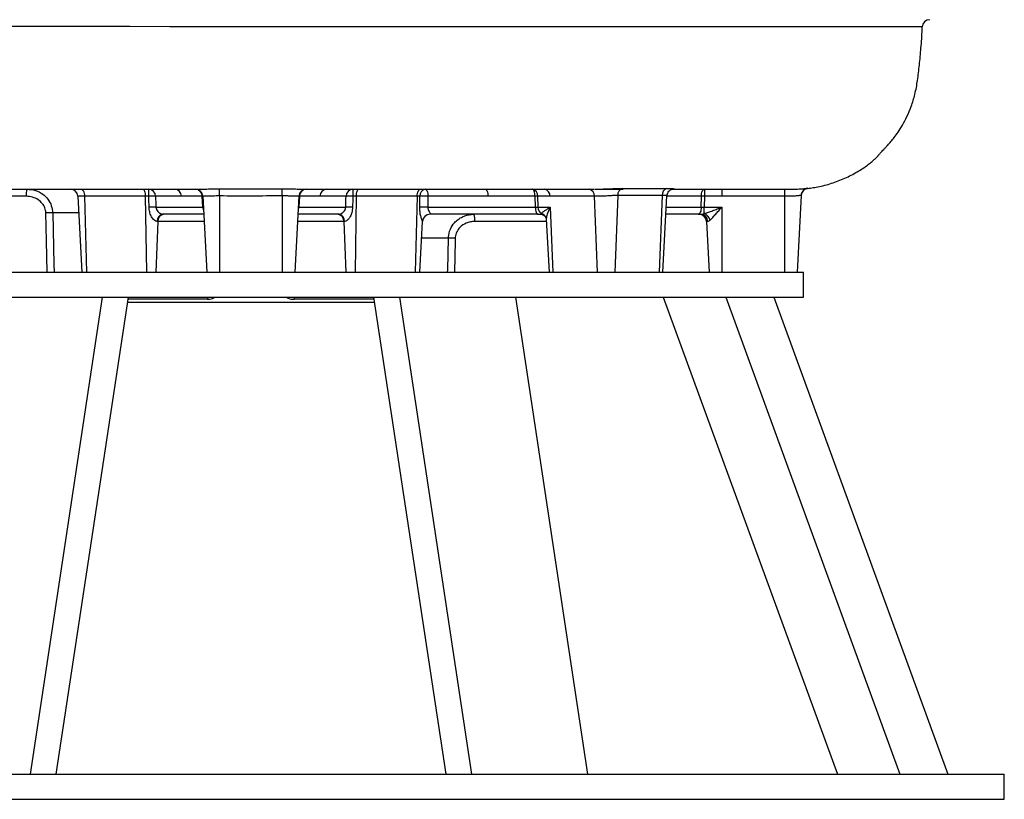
# Model space of a CAD drawing. Header units: millimetres. Extents: x 1136 to 1836, y 540 to 2623.
# Tile 5 of 13: x 1444 to 1836, y 540 to 851. Entities that reach past the tile are written whole.
import ezdxf

# ---------------------------------------------------------------- set-up
doc = ezdxf.new("R2010")
doc.units = ezdxf.units.MM

msp = doc.modelspace()

# ---------------------------------------------------------------- linework, layer by layer
at = {"color": 7, "linetype": 'Continuous', "lineweight": 25}
for p, q in [((1446.58, 780.25), (1415.45, 780.25)), ((1467.11, 780.25), (1468.69, 750.09)), ((1493.99, 780.25), (1469.78, 780.25)), ((1495.39, 780.25), (1493.99, 780.25)), ((1508.41, 780.25), (1498.07, 780.25)), ((1516.65, 780.25), (1508.41, 780.25)), ((1516.88, 775.94), (1516.65, 780.25)), ((1516.91, 780.25), (1518.49, 750.09)), ((1523.49, 780.38), (1523.49, 750.09)), ((1548.49, 780.4), (1548.49, 750.09)), ((1555.07, 780.25), (1553.49, 750.09)), ((1555.33, 780.25), (1555.11, 775.94)), ((1563.48, 780.25), (1555.33, 780.25)), ((1573.92, 780.25), (1563.48, 780.25)), ((1578, 780.25), (1576.6, 780.25)), ((1602.21, 780.25), (1578, 780.25)), ((1603.35, 780.25), (1602.21, 780.25)), ((1630.4, 780.25), (1606.51, 780.25)), ((1649.16, 780.25), (1630.4, 780.25)), ((1649.29, 775.94), (1649.16, 780.25)), ((1650.2, 780.25), (1650.33, 775.94)), ((1655.08, 780.25), (1650.2, 780.25)), ((1672.76, 780.25), (1655.08, 780.25)), ((1672.76, 780.25), (1673.88, 750.09)), ((1672.78, 783.09), (1679.31, 783.09)), ((1679.31, 783.09), (1684.19, 783.09)), ((1682.08, 780.56), (1680.95, 750.09)), ((1699.76, 780.59), (1698.63, 750.09)), ((1700.09, 750.09), (1701.68, 780.4)), ((1703.95, 783.12), (1703.78, 783.11)), ((1715.33, 775.94), (1715.37, 780.25)), ((1716.59, 780.25), (1716.54, 775.94)), ((1716.59, 783.09), (1716.59, 780.25)), ((1723.49, 780.25), (1716.59, 780.25)), ((1723.49, 783.09), (1723.49, 780.25)), ((1748.49, 780.25), (1723.49, 780.25)), ((1748.49, 783.09), (1748.49, 780.25)), ((1748.49, 780.25), (1748.49, 750.09)), ((1751.54, 783.09), (1751.58, 783.09)), ((1755.09, 780.61), (1753.49, 750.09)), ((1498.22, 775.94), (1516.88, 775.94)), ((1517.29, 773.09), (1500.88, 773.09)), ((1571.11, 773.09), (1554.7, 773.09)), ((1555.11, 775.94), (1573.77, 775.94)), ((1606.45, 775.94), (1649.29, 775.94)), ((1650.36, 773.09), (1607.34, 773.09)), ((1650.33, 775.94), (1655.24, 775.94)), ((1650.36, 773.09), (1651.35, 773.09)), ((1655.24, 775.94), (1656.2, 750.09)), ((1714.11, 773.09), (1701.3, 773.09)), ((1714.11, 773.09), (1715.16, 773.09)), ((1716.54, 773.36), (1716.54, 775.94)), ((1716.54, 775.94), (1723.49, 775.94)), ((1723.49, 775.94), (1723.49, 750.09)), ((1499.02, 770.25), (1498.71, 770.25)), ((1573.28, 770.25), (1572.97, 770.25)), ((1603.29, 750.09), (1604.35, 770.27)), ((1653.64, 771.12), (1654.74, 750.09)), ((1717.44, 770.25), (1718.49, 750.09)), ((1717.92, 770.25), (1717.44, 770.25)), ((1315.99, 750.09), (1620.18, 750.09)), ((1620.18, 750.09), (1755.99, 750.09)), ((1755.99, 740.09), (1755.99, 750.09)), ((1315.99, 740.09), (1620.18, 740.09)), ((1476.81, 740.09), (1448.11, 550.09)), ((1487.1, 740.09), (1458.4, 550.09)), ((1486.8, 738.09), (1585.19, 738.09)), ((1584.89, 740.09), (1613.59, 550.09)), ((1595.17, 740.09), (1623.88, 550.09)), ((1620.18, 740.09), (1755.99, 740.09)), ((1641.37, 740.09), (1670.07, 550.09)), ((1700.23, 740.09), (1769.52, 550.09)), ((1725.06, 740.09), (1794.35, 550.09)), ((1744.2, 740.09), (1813.49, 550.09)), ((1235.99, 550.09), (1650.8, 550.09)), ((1650.8, 550.09), (1835.99, 550.09)), ((1835.99, 540.09), (1835.99, 550.09)), ((1235.99, 540.09), (1650.8, 540.09)), ((1650.8, 540.09), (1835.99, 540.09))]:
    msp.add_line(p, q, dxfattribs=at)
at = {"color": 8, "linetype": 'Continuous', "lineweight": 25}
for p, q in [((1469.78, 780.25), (1467.11, 780.25)), ((1469.78, 780.25), (1470.52, 750.09)), ((1493.99, 780.25), (1494.46, 750.09)), ((1578, 780.25), (1577.53, 750.09)), ((1602.21, 780.25), (1601.47, 750.09)), ((1715.37, 780.25), (1701.67, 780.25)), ((1467.46, 773.62), (1457.1, 773.62)), ((1701.45, 775.94), (1715.33, 775.94)), ((1499.02, 770.25), (1498.18, 750.09)), ((1517.44, 770.25), (1499.02, 770.25)), ((1572.97, 770.25), (1554.55, 770.25)), ((1572.97, 770.25), (1573.81, 750.09)), ((1653.68, 770.25), (1625.18, 770.25)), ((1614.66, 763.62), (1604, 763.62)), ((1518.71, 739.25), (1486.97, 739.25)), ((1585.02, 739.25), (1553.28, 739.25))]:
    msp.add_line(p, q, dxfattribs=at)
at = {"color": 8, "linetype": 'Continuous', "lineweight": 25, "flags": 128}
for points in [[(1803.27, 847.72), (1803.06, 847.72), (1801.98, 847.72), (1800.13, 847.73), (1797.53, 847.73), (1794.18, 847.73), (1789.97, 847.73), (1784.99, 847.73), (1779.26, 847.73), (1772.62, 847.73), (1765.23, 847.73), (1757.11, 847.72), (1748.02, 847.72), (1738.21, 847.72), (1727.72, 847.72), (1716.91, 847.72), (1705.51, 847.72), (1693.58, 847.72), (1680.77, 847.72), (1667.45, 847.73), (1653.69, 847.73), (1643.42, 847.73), (1632.96, 847.72), (1622.24, 847.72), (1611.36, 847.73), (1596.68, 847.72), (1581.78, 847.7), (1566.72, 847.7), (1551.15, 847.72), (1535.5, 847.75), (1519.81, 847.77), (1503.79, 847.79), (1487.8, 847.82), (1471.94, 847.84), (1455.79, 847.87), (1439.85, 847.9)], [(1454.91, 750.09), (1454.64, 762.54), (1454.39, 773.62)], [(1457.1, 773.62), (1457.57, 753.15), (1457.64, 750.09)], [(1614.35, 750.09), (1614.37, 750.93), (1614.66, 763.62)], [(1617.38, 763.62), (1617.35, 762.54), (1617.07, 750.09)], [(1518.68, 740.09), (1518.69, 739.81), (1518.71, 739.25)], [(1553.31, 740.09), (1553.3, 739.81), (1553.28, 739.25)]]:
    msp.add_lwpolyline(points, dxfattribs=at)
at = {"color": 7, "linetype": 'Continuous', "lineweight": 25, "flags": 128}
for points in [[(1468.39, 783.09), (1468.65, 783.04), (1468.9, 782.88), (1469.14, 782.62), (1469.35, 782.27), (1469.52, 781.84), (1469.66, 781.35), (1469.74, 780.81), (1469.78, 780.25)], [(1493.1, 783.09), (1493.27, 783.04), (1493.43, 782.88), (1493.58, 782.62), (1493.71, 782.27), (1493.82, 781.84), (1493.91, 781.35), (1493.96, 780.81), (1493.99, 780.25)], [(1516.91, 780.25), (1516.91, 780.25)], [(1523.49, 780.38), (1523.5, 780.92), (1523.5, 781.43), (1523.5, 781.91), (1523.5, 782.33), (1523.5, 782.68), (1523.5, 782.95), (1523.5, 783.13), (1523.5, 783.21)], [(1548.49, 780.4), (1548.49, 780.94), (1548.49, 781.45), (1548.49, 781.93), (1548.49, 782.35), (1548.48, 782.7), (1548.48, 782.97), (1548.48, 783.15), (1548.48, 783.23)], [(1578, 780.25), (1578.03, 780.81), (1578.08, 781.35), (1578.17, 781.84), (1578.28, 782.27), (1578.41, 782.62), (1578.56, 782.88), (1578.72, 783.04), (1578.89, 783.09)], [(1602.21, 780.25), (1602.25, 780.81), (1602.33, 781.35), (1602.47, 781.84), (1602.64, 782.27), (1602.85, 782.62), (1603.08, 782.88), (1603.34, 783.04), (1603.6, 783.09)], [(1605.44, 783.09), (1605.64, 783.04), (1605.83, 782.88), (1606.02, 782.62), (1606.18, 782.27), (1606.31, 781.84), (1606.41, 781.35), (1606.48, 780.81), (1606.51, 780.25)], [(1629.33, 783.09), (1629.53, 783.04), (1629.73, 782.88), (1629.91, 782.62), (1630.07, 782.27), (1630.2, 781.84), (1630.3, 781.35), (1630.37, 780.81), (1630.4, 780.25)], [(1649.16, 780.25), (1649.13, 780.81), (1649.06, 781.35), (1648.96, 781.84), (1648.83, 782.27), (1648.67, 782.62), (1648.48, 782.88), (1648.29, 783.04), (1648.09, 783.09)], [(1715.37, 780.25), (1715.41, 780.81), (1715.48, 781.35), (1715.6, 781.84), (1715.75, 782.27), (1715.93, 782.62), (1716.14, 782.88), (1716.36, 783.04), (1716.59, 783.09)], [(1649.29, 775.94), (1649.32, 775.37), (1649.38, 774.84), (1649.49, 774.35), (1649.62, 773.92), (1649.78, 773.57), (1649.96, 773.31), (1650.16, 773.15), (1650.36, 773.09)], [(1715.33, 775.94), (1715.29, 775.37), (1715.22, 774.84), (1715.1, 774.35), (1714.95, 773.92), (1714.77, 773.57), (1714.56, 773.31), (1714.34, 773.15), (1714.11, 773.09)]]:
    msp.add_lwpolyline(points, dxfattribs=at)
at = {"color": 7, "linetype": 'Continuous', "lineweight": 25}
for centre, radius, start, end in [((1806.34, 847.59), 3, 90.4938, 177.7519), ((1452.22, 780.92), 5.68, 157.5456, 186.791), ((1464.12, 780.09), 3, 3, 90), ((1495.21, 780.23), 2.86, 0.3501, 87.471), ((1452.64, 780.94), 42.75, 359.0802, 2.8919), ((1496.73, 750.62), 29.66, 87.4027, 92.5973), ((1505.55, 780.23), 2.86, 0.3501, 87.471), ((1513.92, 780.09), 3, 3, 90), ((1513.79, 780.23), 2.86, 0.3501, 87.4709), ((1516.78, 778.34), 1.91, 86.1153, 93.8847), ((1558.07, 780.09), 3, 90, 177), ((1555.2, 778.34), 1.91, 86.1153, 93.8847), ((1558.2, 780.23), 2.86, 92.5291, 179.6499), ((1566.35, 780.23), 2.86, 92.529, 179.6499), ((1576.78, 780.23), 2.86, 92.529, 179.6499), ((1575.26, 750.62), 29.66, 87.4027, 92.5973), ((1619.35, 780.94), 42.75, 177.1081, 180.9198), ((1605.95, 780.53), 2.62, 101.4169, 186.1103), ((1604.93, 738.18), 42.1, 87.851, 92.149), ((1647.59, 780.51), 2.63, 354.2124, 79.1697), ((1649.68, 741.44), 38.81, 89.2288, 90.7712), ((1652.47, 780.51), 2.63, 354.2124, 79.1697), ((1670.15, 780.51), 2.63, 354.2127, 79.1694), ((1684.83, 780.76), 2.75, 107.4751, 184.2301), ((1702.48, 780.82), 2.73, 107.9484, 184.7447), ((1715.98, 727.27), 52.98, 89.3411, 90.6589), ((1758.09, 780.43), 3, 96.5635, 177.0084), ((1758.09, 780.46), 3, 141.4428, 177.0011), ((1455.75, 733.89), 39.75, 88.0453, 91.9547), ((1496.85, 746.26), 29.7, 87.3533, 92.6467), ((1501.34, 770.49), 2.64, 99.9967, 185.3097), ((1501.72, 770.41), 2.71, 96.912, 183.2954), ((1570.27, 770.41), 2.71, 356.7046, 83.088), ((1570.65, 770.49), 2.64, 354.6903, 80.0033), ((1575.14, 746.26), 29.7, 87.3533, 92.6467), ((1604.86, 734.5), 41.47, 87.7912, 92.2088), ((1607.34, 770.09), 3, 90.0073, 177.0098), ((1619.53, 770.92), 5.68, 353.2084, 22.455), ((1653.51, 775.88), 3.18, 179.043, 232.3959), ((1714.44, 770.09), 3, 3, 90), ((1715.04, 770.22), 2.87, 0.5843, 87.7159), ((1715.26, 769.91), 3.68, 13.7903, 69.6122), ((1616.02, 724), 39.64, 88.0361, 91.9639)]:
    msp.add_arc(centre, radius, start, end, dxfattribs=at)
at = {"color": 8, "linetype": 'Continuous', "lineweight": 25}
for centre, radius, start, end in [((1758.09, 780.46), 3, 96.705, 141.4462), ((1520.09, 776.08), 3.21, 182.6122, 206.1676), ((1551.9, 776.08), 3.21, 333.8324, 357.3878), ((1650.93, 770.67), 2.76, 17.8235, 76.5119)]:
    msp.add_arc(centre, radius, start, end, dxfattribs=at)
at = {"color": 7, "linetype": 'Continuous', "lineweight": 25}
for centre, major_axis, ratio, start_param, end_param in [((1648.2, 776.09), (3, -0.09), 0.044718, 5.082469, 5.500766), ((1716.55, 776.09), (3, 0.03), 0.052307, 4.292341, 4.710637)]:
    msp.add_ellipse(centre, major_axis=major_axis, ratio=ratio, start_param=start_param, end_param=end_param, dxfattribs=at)
for points, knots in [([(1757.74, 783.41), (1757.78, 783.41), (1758.49, 783.48), (1760.05, 783.71), (1763.43, 784.32), (1767.92, 785.55), (1772.32, 787.3), (1775.65, 788.97), (1778.01, 790.32), (1780.15, 791.71), (1781.97, 793.02), (1783.43, 794.18), (1784.55, 795.14), (1785.33, 795.88), (1785.71, 796.32), (1785.82, 796.52), (1786.02, 796.78), (1786.34, 797.15), (1786.78, 797.63), (1787.35, 798.24), (1788.05, 798.98), (1788.82, 799.81), (1789.8, 800.87), (1790.97, 802.22), (1792.24, 803.77), (1793.8, 805.91), (1795.54, 808.67), (1797.33, 812.09), (1799.04, 816.19), (1800.53, 821.01), (1801.53, 826.55), (1802.23, 832.72), (1802.86, 839.47), (1803.23, 844.54), (1803.31, 847.35), (1803.33, 847.72)], [0, 0, 0, 0, 0.001077, 0.021519, 0.047079, 0.104443, 0.160988, 0.188931, 0.216562, 0.242273, 0.266511, 0.290821, 0.316742, 0.34556, 0.378224, 0.395755, 0.410959, 0.423584, 0.434185, 0.443683, 0.453326, 0.464324, 0.477523, 0.499375, 0.526617, 0.557914, 0.593344, 0.633528, 0.678878, 0.729664, 0.78605, 0.848133, 0.915725, 0.988958, 1, 1, 1, 1]), ([(1338.76, 783.09), (1340.8, 783.09), (1344.83, 783.09), (1351.53, 783.09), (1358.51, 783.09), (1366.56, 783.09), (1375.7, 783.09), (1385.95, 783.09), (1396.99, 783.09), (1408.76, 783.09), (1421.14, 783.09), (1433.34, 783.09), (1445.3, 783.09), (1457.84, 783.09), (1470.87, 783.09), (1484.27, 783.09), (1496.97, 783.09), (1507.19, 783.09), (1513.2, 783.09), (1515.2, 783.09)], [0, 0, 0, 0, 0.052493, 0.103786, 0.153998, 0.203204, 0.267318, 0.329793, 0.390636, 0.461431, 0.529582, 0.594917, 0.657356, 0.716873, 0.787161, 0.852931, 0.914299, 0.971474, 1, 1, 1, 1]), ([(1454.39, 773.62), (1454.31, 774.31), (1454.13, 775.69), (1453, 777.52), (1451.32, 779), (1449.12, 780.04), (1447.44, 780.18), (1446.58, 780.25)], [0, 0, 0, 0, 0.182178, 0.363996, 0.555032, 0.772445, 1, 1, 1, 1]), ([(1446.97, 783.09), (1448.09, 782.99), (1450.28, 782.8), (1453.14, 781.29), (1455.3, 779.17), (1456.75, 776.56), (1456.99, 774.6), (1457.1, 773.62)], [0, 0, 0, 0, 0.220887, 0.434294, 0.625503, 0.811322, 1, 1, 1, 1]), ([(1515.18, 783.09), (1515.18, 783.09), (1515.41, 783.09), (1516.35, 783.1), (1518.34, 783.16), (1521.03, 783.21), (1522.8, 783.21), (1523.5, 783.21)], [0, 0, 0, 0, 0.0000068, 0.1454606, 0.4647034, 0.7874984, 1, 1, 1, 1]), ([(1523.49, 780.38), (1523.06, 780.38), (1522.63, 780.38), (1521.78, 780.37), (1521.37, 780.36), (1520.77, 780.34), (1520.58, 780.34), (1520.2, 780.32), (1520.01, 780.32), (1519.47, 780.3), (1519.14, 780.28), (1518.54, 780.26), (1518.26, 780.26), (1517.78, 780.25), (1517.58, 780.25), (1517.33, 780.25), (1517.26, 780.25), (1517.13, 780.25), (1517.08, 780.25), (1516.96, 780.25), (1516.91, 780.25), (1516.91, 780.25)], [0, 0, 0, 0, 0.125, 0.125, 0.25, 0.25, 0.3125, 0.3125, 0.375, 0.375, 0.5, 0.5, 0.625, 0.625, 0.75, 0.75, 0.8125, 0.8125, 0.875, 0.875, 1, 1, 1, 1]), ([(1523.5, 783.21), (1525.5, 783.21), (1533.83, 783.19), (1542.15, 783.22), (1548.48, 783.23)], [0, 0, 0, 0, 0.240204, 1, 1, 1, 1]), ([(1548.48, 783.23), (1549.55, 783.23), (1551.69, 783.23), (1554.53, 783.15), (1556.27, 783.1), (1556.9, 783.09), (1557.07, 783.09), (1557.07, 783.09)], [0, 0, 0, 0, 0.306028, 0.610119, 0.91132, 0.999995, 1, 1, 1, 1]), ([(1555.07, 780.25), (1555.07, 780.25), (1555.03, 780.25), (1554.86, 780.25), (1554.74, 780.25), (1554.49, 780.25), (1554.4, 780.25), (1554.19, 780.25), (1554.08, 780.25), (1553.72, 780.26), (1553.45, 780.27), (1552.84, 780.3), (1552.5, 780.32), (1551.79, 780.34), (1551.41, 780.36), (1550.81, 780.37), (1550.61, 780.38), (1550.2, 780.39), (1549.99, 780.39), (1549.36, 780.4), (1548.93, 780.4), (1548.49, 780.4)], [0, 0, 0, 0, 0.125, 0.125, 0.25, 0.25, 0.3125, 0.3125, 0.375, 0.375, 0.5, 0.5, 0.625, 0.625, 0.75, 0.75, 0.8125, 0.8125, 0.875, 0.875, 1, 1, 1, 1]), ([(1557.17, 783.09), (1559.91, 783.09), (1567.87, 783.09), (1580.92, 783.09), (1596.22, 783.09), (1611.22, 783.09), (1625.04, 783.09), (1637.69, 783.09), (1649.25, 783.09), (1660.44, 783.09), (1668.25, 783.09), (1672.16, 783.09), (1672.63, 783.09)], [0, 0, 0, 0, 0.064805, 0.188475, 0.312571, 0.437008, 0.561842, 0.666267, 0.771257, 0.877145, 0.985311, 1, 1, 1, 1]), ([(1682.08, 780.56), (1681.77, 780.56), (1681.44, 780.56), (1680.72, 780.54), (1680.33, 780.53), (1679.74, 780.5), (1679.54, 780.49), (1679.12, 780.47), (1678.91, 780.46), (1678.27, 780.42), (1677.85, 780.39), (1676.99, 780.34), (1676.55, 780.32), (1675.71, 780.28), (1675.3, 780.27), (1674.7, 780.25), (1674.5, 780.25), (1674.12, 780.25), (1673.94, 780.25), (1673.4, 780.25), (1673.07, 780.25), (1672.76, 780.25)], [0, 0, 0, 0, 0.125, 0.125, 0.25, 0.25, 0.3125, 0.3125, 0.375, 0.375, 0.5, 0.5, 0.625, 0.625, 0.75, 0.75, 0.8125, 0.8125, 0.875, 0.875, 1, 1, 1, 1]), ([(1672.78, 783.09), (1672.78, 783.09), (1672.94, 783.09), (1674.02, 783.1), (1676.27, 783.16), (1679.47, 783.3), (1682.13, 783.39), (1683.47, 783.39), (1684, 783.39)], [0, 0, 0, 0, 0.000005, 0.043589, 0.30069, 0.56168, 0.826108, 1, 1, 1, 1]), ([(1684, 783.39), (1685.41, 783.38), (1691.31, 783.35), (1697.18, 783.39), (1701.64, 783.42)], [0, 0, 0, 0, 0.2403261, 1, 1, 1, 1]), ([(1701.64, 783.42), (1702.32, 783.42), (1703.68, 783.41), (1704.6, 783.28), (1704.5, 783.14), (1703.81, 783.09), (1703.24, 783.09), (1703.24, 783.09)], [0, 0, 0, 0, 0.254021, 0.506239, 0.756216, 0.999996, 1, 1, 1, 1]), ([(1701.72, 780.4), (1701.72, 780.54), (1701.71, 780.97), (1701.98, 781.62), (1702.41, 782.24), (1702.89, 782.66), (1703.34, 782.92), (1703.68, 783.05), (1703.89, 783.1), (1703.98, 783.12), (1703.97, 783.12), (1703.96, 783.12)], [0, 0, 0, 0, 0.085052, 0.258768, 0.407254, 0.537789, 0.651849, 0.74967, 0.836531, 0.941547, 1, 1, 1, 1]), ([(1703.78, 783.11), (1703.77, 783.1), (1703.69, 783.1), (1703.52, 783.1), (1703.38, 783.1)], [0, 0, 0, 0, 0.193033, 1, 1, 1, 1]), ([(1703.76, 783.09), (1706.21, 783.09), (1711.83, 783.09), (1719.72, 783.09), (1727.55, 783.09), (1734.49, 783.09), (1739.67, 783.09), (1743.38, 783.09), (1745.92, 783.09), (1747.96, 783.09), (1749.54, 783.09), (1750.67, 783.09), (1751.29, 783.09), (1751.53, 783.09), (1751.54, 783.09)], [0, 0, 0, 0, 0.095232, 0.218805, 0.344651, 0.472868, 0.603731, 0.683671, 0.762325, 0.8342, 0.899051, 0.956827, 0.999517, 1, 1, 1, 1]), ([(1748.49, 783.09), (1749.39, 783.09), (1750.29, 783.09), (1751.15, 783.09), (1751.15, 783.09)], [0, 0, 0, 0, 0.999977, 1, 1, 1, 1]), ([(1755.09, 780.61), (1755.09, 780.62), (1755.05, 780.61), (1754.88, 780.59), (1754.75, 780.58), (1754.5, 780.55), (1754.41, 780.53), (1754.21, 780.51), (1754.1, 780.49), (1753.73, 780.45), (1753.46, 780.42), (1752.85, 780.36), (1752.51, 780.33), (1751.8, 780.29), (1751.42, 780.27), (1750.82, 780.25), (1750.61, 780.25), (1750.2, 780.25), (1749.99, 780.25), (1749.36, 780.25), (1748.93, 780.25), (1748.49, 780.25)], [0, 0, 0, 0, 0.125, 0.125, 0.25, 0.25, 0.3125, 0.3125, 0.375, 0.375, 0.5, 0.5, 0.625, 0.625, 0.75, 0.75, 0.8125, 0.8125, 0.875, 0.875, 1, 1, 1, 1]), ([(1751.15, 783.09), (1751.15, 783.09), (1751.31, 783.09), (1752.47, 783.1), (1754.43, 783.17), (1756.49, 783.33), (1757.58, 783.43), (1757.69, 783.44), (1757.74, 783.44)], [0, 0, 0, 0, 0.000004, 0.042655, 0.2990637, 0.5600141, 0.8252808, 1, 1, 1, 1]), ([(1757.74, 783.44), (1757.75, 783.42), (1757.76, 783.39), (1757.73, 783.45), (1757.72, 783.47)], [0, 0, 0, 0, 0.758688, 1, 1, 1, 1]), ([(1498.71, 770.25), (1498.51, 770.28), (1498.1, 770.33), (1497.57, 770.7), (1496.92, 771.34), (1496.24, 772.41), (1495.63, 774.07), (1495.53, 775.3), (1495.48, 775.94)], [0, 0, 0, 0, 0.109227, 0.230276, 0.283851, 0.501929, 0.740801, 1, 1, 1, 1]), ([(1498.22, 775.94), (1498.26, 775.64), (1498.3, 775.31), (1498.55, 774.71), (1498.9, 774.19), (1499.39, 773.74), (1499.84, 773.43), (1500.17, 773.26), (1500.57, 773.12), (1500.75, 773.1), (1500.88, 773.09)], [0, 0, 0, 0, 0.1874505, 0.2061425, 0.4148419, 0.5755978, 0.6321708, 0.7785549, 0.8407217, 1, 1, 1, 1]), ([(1571.11, 773.09), (1571.23, 773.1), (1571.39, 773.11), (1571.74, 773.23), (1572.03, 773.36), (1572.48, 773.65), (1573, 774.09), (1573.52, 774.82), (1573.74, 775.48), (1573.76, 775.85), (1573.77, 775.94)], [0, 0, 0, 0, 0.149986, 0.200028, 0.33571, 0.381868, 0.563258, 0.76884, 0.943641, 1, 1, 1, 1]), ([(1576.51, 775.94), (1576.45, 775.23), (1576.33, 773.94), (1575.69, 772.32), (1574.93, 771.15), (1574.16, 770.48), (1573.59, 770.27), (1573.35, 770.25), (1573.28, 770.25)], [0, 0, 0, 0, 0.288789, 0.521108, 0.703439, 0.859641, 0.96003, 1, 1, 1, 1]), ([(1604.35, 770.25), (1604.34, 770.28), (1604.33, 770.33), (1604.18, 770.7), (1603.96, 771.34), (1603.63, 772.41), (1603.3, 774.07), (1603.27, 775.3), (1603.26, 775.94)], [0, 0, 0, 0, 0.109226, 0.230277, 0.283851, 0.50193, 0.740801, 1, 1, 1, 1]), ([(1606.45, 775.94), (1606.47, 775.64), (1606.49, 775.31), (1606.67, 774.71), (1606.93, 774.19), (1607.22, 773.74), (1607.41, 773.43), (1607.5, 773.26), (1607.5, 773.12), (1607.41, 773.1), (1607.34, 773.09)], [0, 0, 0, 0, 0.18745, 0.206142, 0.414842, 0.575598, 0.632171, 0.778555, 0.840722, 1, 1, 1, 1]), ([(1614.66, 763.62), (1614.66, 763.76), (1614.72, 764.96), (1615.27, 767.17), (1616.77, 769.51), (1618.52, 771.11), (1620.73, 772.44), (1622.93, 773.04), (1624.47, 773.08), (1624.79, 773.09)], [0, 0, 0, 0, 0.0273, 0.230041, 0.428718, 0.558676, 0.693918, 0.936981, 1, 1, 1, 1]), ([(1651.35, 773.09), (1651.32, 773.11), (1651.25, 773.16), (1651.46, 773.29), (1651.57, 773.36)], [0, 0, 0, 0, 0.447989, 1, 1, 1, 1]), ([(1651.42, 773.07), (1651.48, 773.08), (1651.78, 773.09), (1652.43, 772.88), (1653.08, 772.39), (1653.46, 771.83), (1653.53, 771.59), (1653.55, 771.5)], [0, 0, 0, 0, 0.06937, 0.335238, 0.618121, 0.867853, 1, 1, 1, 1]), ([(1651.57, 773.36), (1651.71, 773.51), (1651.93, 773.7), (1652.43, 774.1), (1652.72, 774.32), (1653.36, 774.76), (1653.7, 774.99), (1654.44, 775.46), (1654.83, 775.7), (1655.24, 775.94)], [0, 0, 0, 0, 0.25, 0.25, 0.5, 0.5, 0.75, 0.75, 1, 1, 1, 1]), ([(1715.16, 773.09), (1715.32, 773.11), (1715.7, 773.16), (1716.25, 773.29), (1716.54, 773.36)], [0, 0, 0, 0, 0.447989, 1, 1, 1, 1]), ([(1716.54, 773.36), (1717.08, 773.51), (1717.64, 773.7), (1718.78, 774.1), (1719.36, 774.32), (1720.53, 774.76), (1721.12, 774.99), (1722.3, 775.46), (1722.9, 775.7), (1723.49, 775.94)], [0, 0, 0, 0, 0.25, 0.25, 0.5, 0.5, 0.75, 0.75, 1, 1, 1, 1]), ([(1718.84, 770.79), (1719.19, 771.08), (1719.56, 771.46), (1720.31, 772.26), (1720.7, 772.69), (1721.49, 773.59), (1721.89, 774.05), (1722.69, 774.98), (1723.09, 775.46), (1723.49, 775.94)], [0, 0, 0, 0, 0.25, 0.25, 0.5, 0.5, 0.75, 0.75, 1, 1, 1, 1]), ([(1625.18, 770.25), (1624.58, 770.22), (1623.4, 770.15), (1621.3, 769.48), (1619.3, 768.18), (1617.84, 766.12), (1617.41, 764.56), (1617.38, 763.72), (1617.38, 763.62)], [0, 0, 0, 0, 0.1577725, 0.3154591, 0.5818335, 0.7773891, 0.9736348, 1, 1, 1, 1]), ([(1653.54, 771.52), (1653.58, 771.41), (1653.63, 771.24), (1653.63, 771.16), (1653.63, 771.13)], [0, 0, 0, 0, 0.575302, 1, 1, 1, 1]), ([(1718.84, 770.79), (1718.76, 770.72), (1718.49, 770.49), (1718.17, 770.28), (1717.97, 770.26), (1717.92, 770.25)], [0, 0, 0, 0, 0.238215, 0.783637, 1, 1, 1, 1])]:
    msp.add_open_spline(points, degree=3, knots=knots, dxfattribs=at)
for points in [[(1495.48, 775.94), (1495.45, 777.37), (1495.42, 778.81), (1495.39, 780.25)], [(1498.07, 780.25), (1498.12, 778.81), (1498.17, 777.37), (1498.22, 775.94)], [(1548.49, 780.4), (1540.16, 780.36), (1531.83, 780.35), (1523.49, 780.38)], [(1573.77, 775.94), (1573.82, 777.37), (1573.87, 778.81), (1573.92, 780.25)], [(1576.6, 780.25), (1576.57, 778.81), (1576.54, 777.37), (1576.51, 775.94)], [(1603.26, 775.94), (1603.29, 777.37), (1603.32, 778.81), (1603.35, 780.25)], [(1606.51, 780.25), (1606.49, 778.81), (1606.47, 777.37), (1606.45, 775.94)], [(1699.76, 780.59), (1693.86, 780.53), (1687.97, 780.53), (1682.08, 780.56)]]:
    msp.add_open_spline(points, degree=3, dxfattribs=at)
at = {"color": 8, "linetype": 'Continuous', "lineweight": 25}
for points, knots in [([(1701.6, 780.4), (1701.62, 780.42), (1701.71, 780.48), (1701.14, 780.59), (1700.22, 780.59), (1699.76, 780.59)], [0, 0, 0, 0, 0.146701, 0.573426, 1, 1, 1, 1]), ([(1655.24, 775.94), (1655.24, 775.93), (1654.7, 774.97), (1654, 773.37), (1653.6, 771.75), (1653.65, 771.21), (1653.65, 771.13)], [0, 0, 0, 0, 0.002337, 0.550797, 0.930251, 1, 1, 1, 1]), ([(1518.71, 739.25), (1519.39, 739.29), (1520.5, 739.35), (1521.48, 739.88), (1521.87, 740.09)], [0, 0, 0, 0, 0.60838, 1, 1, 1, 1]), ([(1550.18, 740.09), (1550.42, 739.94), (1551.34, 739.34), (1552.45, 739.29), (1553.28, 739.25)], [0, 0, 0, 0, 0.256785, 1, 1, 1, 1])]:
    msp.add_open_spline(points, degree=3, knots=knots, dxfattribs=at)

doc.saveas('drawing.dxf')
